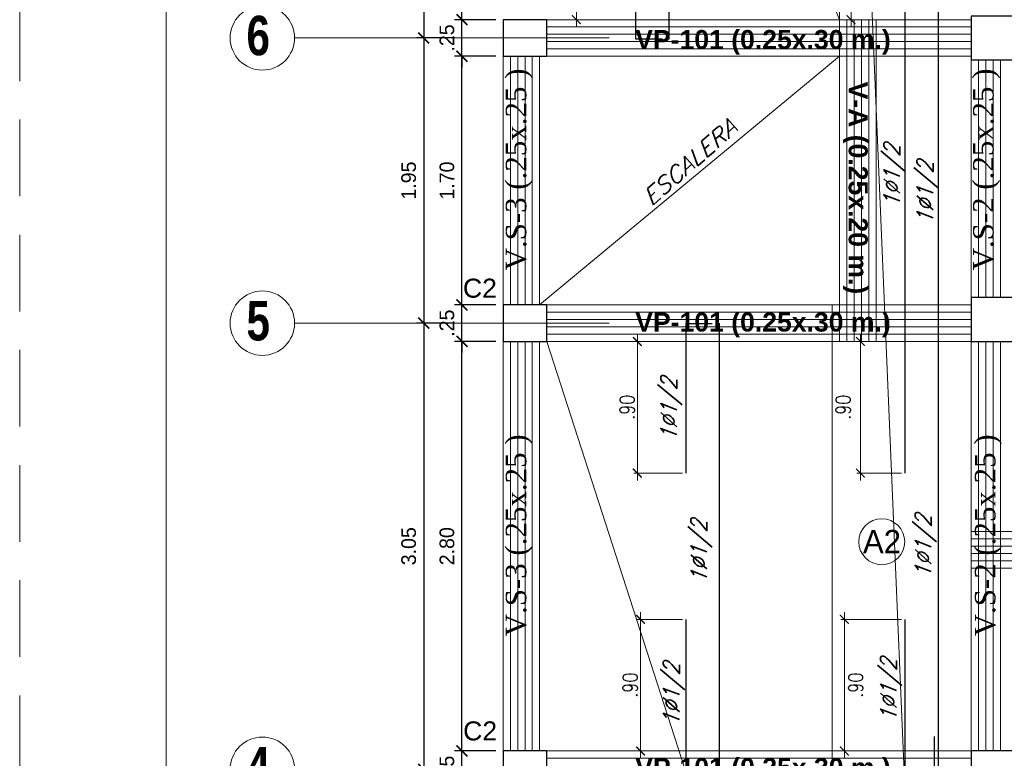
# Model space of a CAD drawing. Header units: metres. Extents: x -11 to 490, y -19 to 215.
# Tile 49 of 73: x 88.73 to 95.46, y 10.05 to 15.1. Entities that reach past the tile are written whole.
import ezdxf
from ezdxf.enums import TextEntityAlignment as Align

# ---------------------------------------------------------------- set-up
doc = ezdxf.new("R2010")
doc.units = ezdxf.units.M
doc.linetypes.add('DASHED', pattern=[19.05, 12.7, -6.35])
doc.linetypes.add('HIDDEN', pattern=[0.375, 0.25, -0.125])
for name, color, linetype, lineweight in [('COLUMNAS', 5, 'Continuous', 80), ('COTAS', 9, 'Continuous', 13), ('EJES', 251, 'Continuous', 20), ('LAYER2', 1, 'Continuous', 20), ('Pluma 0.2', 252, 'Continuous', 20)]:
    doc.layers.add(name, color=color, linetype=linetype, lineweight=lineweight)
doc.layers.add('FIERRO', color=5, linetype='Continuous')
doc.layers.add('VIGAS', color=2, linetype='Continuous')
doc.layers.add('no se imprime', color=8, linetype='DASHED', plot=False)
doc.layers.add('PLUMA 0.8', color=7, linetype='Continuous', lineweight=80, true_color=0x2e2e2e)
doc.layers.add('VIGAS DE CIMENTACION', color=6, linetype='Continuous', lineweight=30, true_color=0xff00ff)
doc.styles.add('ARIAL', font='arial.ttf', dxfattribs={"width": 0.95})
doc.styles.add('ARIALNEG', font='arialbd.ttf')
doc.styles.add('DUTCHBI', font='dutchbi.ttf')
doc.styles.add('joe1', font='impact.ttf')
doc.styles.add('STYLE5', font='romans.shx', dxfattribs={"width": 0.8})
doc.styles.add('TEXTOCENT', font='GOTHIC.TTF')
doc.styles.add('ZOILA', font='arial.ttf', dxfattribs={"oblique": 0.01})
doc.dimstyles.new('PLANTA50', dxfattribs={"dimscale": 0.5, "dimtxt": 0.2, "dimasz": 0.15, "dimexe": 0.1, "dimexo": 0.1, "dimgap": 0.1, "dimtad": 2, "dimzin": 7, "dimdsep": 46, "dimtxsty": 'TEXTOCENT', "dimblk": 'ARCHTICK', "dimcen": 0.2, "dimdle": 0.1, "dimclrd": 8, "dimclre": 8, "dimclrt": 256, "dimaunit": 1, "dimadec": 0, "dimazin": 0, "dimtfac": 1, "dimtix": 1, "dimtmove": 2, "dimatfit": 3, "dimldrblk": 'ARCHTICK', "dimfxl": 1, "dimtolj": 1, "dimtzin": 0, "dimarcsym": 0})

# ---------------------------------------------------------------- blocks, each defined once
blk = doc.blocks.new('_ARCHTICK')
at = {"color": 0, "linetype": 'ByBlock', "const_width": 0.15}
blk.add_lwpolyline([(-0.5, -0.5), (0.5, 0.5)], dxfattribs=at)
blk = doc.blocks.new('*D632')
at = {"layer": 'COTAS', "color": 8, "lineweight": -2, "transparency": 16777216}
for p, q in [((91.7509, 10.0953), (91.7509, 10.1703)), ((91.9817, 10.0953), (91.7009, 10.0953)), ((91.7509, 9.8453), (91.7509, 10.0953)), ((91.9817, 9.8453), (91.7009, 9.8453)), ((91.7509, 9.8453), (91.7509, 9.7703))]:
    blk.add_line(p, q, dxfattribs=at)
at = {"layer": 'Defpoints', "color": 0, "lineweight": 5, "transparency": 16777216}
for p in [(91.7509, 10.0953), (92.0317, 10.0953), (92.0317, 9.8453)]:
    blk.add_point(p, dxfattribs=at)
at = {"layer": 'COTAS', "color": 8, "lineweight": -2, "transparency": 16777216, "xscale": 0.075, "yscale": 0.075, "zscale": 0.075}
for p, rotation in [((91.7509, 10.0953), 270), ((91.7509, 9.8453), 90)]:
    blk.add_blockref('_ARCHTICK', p, dxfattribs=dict(at, rotation=rotation))
at = {"layer": 'COTAS', "transparency": 16777216, "insert": (91.6484, 9.9703), "char_height": 0.1, "attachment_point": 5, "rotation": 90, "style": 'TEXTOCENT'}
blk.add_mtext('\\A1;.25', dxfattribs=at)
blk = doc.blocks.new('*D633')
at = {"layer": 'COTAS', "color": 8, "lineweight": -2, "transparency": 16777216}
for p, q in [((91.7509, 10.0453), (91.7509, 12.9453)), ((91.9817, 12.8953), (91.7009, 12.8953)), ((91.9817, 10.0953), (91.7009, 10.0953))]:
    blk.add_line(p, q, dxfattribs=at)
at = {"layer": 'Defpoints', "color": 0, "lineweight": 5, "transparency": 16777216}
for p in [(91.7509, 12.8953), (92.0317, 12.8953), (92.0317, 10.0953)]:
    blk.add_point(p, dxfattribs=at)
at = {"layer": 'COTAS', "color": 8, "lineweight": -2, "transparency": 16777216, "xscale": 0.075, "yscale": 0.075, "zscale": 0.075}
for p, rotation in [((91.7509, 12.8953), 90), ((91.7509, 10.0953), 270)]:
    blk.add_blockref('_ARCHTICK', p, dxfattribs=dict(at, rotation=rotation))
at = {"layer": 'COTAS', "transparency": 16777216, "insert": (91.6484, 11.4953), "char_height": 0.1, "attachment_point": 5, "rotation": 90, "style": 'TEXTOCENT'}
blk.add_mtext('\\A1;2.80', dxfattribs=at)
blk = doc.blocks.new('*D634')
at = {"layer": 'COTAS', "color": 8, "lineweight": -2, "transparency": 16777216}
for p, q in [((91.7509, 13.1453), (91.7509, 13.2203)), ((91.9817, 13.1453), (91.7009, 13.1453)), ((91.7509, 12.8953), (91.7509, 13.1453)), ((91.9817, 12.8953), (91.7009, 12.8953)), ((91.7509, 12.8953), (91.7509, 12.8203))]:
    blk.add_line(p, q, dxfattribs=at)
at = {"layer": 'Defpoints', "color": 0, "lineweight": 5, "transparency": 16777216}
for p in [(91.7509, 13.1453), (92.0317, 13.1453), (92.0317, 12.8953)]:
    blk.add_point(p, dxfattribs=at)
at = {"layer": 'COTAS', "color": 8, "lineweight": -2, "transparency": 16777216, "xscale": 0.075, "yscale": 0.075, "zscale": 0.075}
for p, rotation in [((91.7509, 13.1453), 270), ((91.7509, 12.8953), 90)]:
    blk.add_blockref('_ARCHTICK', p, dxfattribs=dict(at, rotation=rotation))
at = {"layer": 'COTAS', "transparency": 16777216, "insert": (91.6484, 13.0203), "char_height": 0.1, "attachment_point": 5, "rotation": 90, "style": 'TEXTOCENT'}
blk.add_mtext('\\A1;.25', dxfattribs=at)
blk = doc.blocks.new('*D635')
at = {"layer": 'COTAS', "color": 8, "lineweight": -2, "transparency": 16777216}
for p, q in [((91.7509, 13.0953), (91.7509, 14.8953)), ((91.9817, 14.8453), (91.7009, 14.8453)), ((91.9817, 13.1453), (91.7009, 13.1453))]:
    blk.add_line(p, q, dxfattribs=at)
at = {"layer": 'Defpoints', "color": 0, "lineweight": 5, "transparency": 16777216}
for p in [(91.7509, 14.8453), (92.0317, 14.8453), (92.0317, 13.1453)]:
    blk.add_point(p, dxfattribs=at)
at = {"layer": 'COTAS', "color": 8, "lineweight": -2, "transparency": 16777216, "xscale": 0.075, "yscale": 0.075, "zscale": 0.075}
for p, rotation in [((91.7509, 14.8453), 90), ((91.7509, 13.1453), 270)]:
    blk.add_blockref('_ARCHTICK', p, dxfattribs=dict(at, rotation=rotation))
at = {"layer": 'COTAS', "transparency": 16777216, "insert": (91.6484, 13.9953), "char_height": 0.1, "attachment_point": 5, "rotation": 90, "style": 'TEXTOCENT'}
blk.add_mtext('\\A1;1.70', dxfattribs=at)
blk = doc.blocks.new('*D636')
at = {"layer": 'COTAS', "color": 8, "lineweight": -2, "transparency": 16777216}
for p, q in [((91.7509, 15.0953), (91.7509, 15.1703)), ((91.9817, 15.0953), (91.7009, 15.0953)), ((91.7509, 14.8453), (91.7509, 15.0953)), ((91.9817, 14.8453), (91.7009, 14.8453)), ((91.7509, 14.8453), (91.7509, 14.7703))]:
    blk.add_line(p, q, dxfattribs=at)
at = {"layer": 'Defpoints', "color": 0, "lineweight": 5, "transparency": 16777216}
for p in [(91.7509, 15.0953), (92.0317, 15.0953), (92.0317, 14.8453)]:
    blk.add_point(p, dxfattribs=at)
at = {"layer": 'COTAS', "color": 8, "lineweight": -2, "transparency": 16777216, "xscale": 0.075, "yscale": 0.075, "zscale": 0.075}
for p, rotation in [((91.7509, 15.0953), 270), ((91.7509, 14.8453), 90)]:
    blk.add_blockref('_ARCHTICK', p, dxfattribs=dict(at, rotation=rotation))
at = {"layer": 'COTAS', "transparency": 16777216, "insert": (91.6484, 14.9703), "char_height": 0.1, "attachment_point": 5, "rotation": 90, "style": 'TEXTOCENT'}
blk.add_mtext('\\A1;.25', dxfattribs=at)
blk = doc.blocks.new('*D637')
at = {"layer": 'COTAS', "color": 8, "lineweight": -2, "transparency": 16777216}
for p, q in [((91.7509, 15.0453), (91.7509, 17.5953)), ((91.9817, 17.5453), (91.7009, 17.5453)), ((91.9817, 15.0953), (91.7009, 15.0953))]:
    blk.add_line(p, q, dxfattribs=at)
at = {"layer": 'Defpoints', "color": 0, "lineweight": 5, "transparency": 16777216}
for p in [(91.7509, 17.5453), (92.0317, 17.5453), (92.0317, 15.0953)]:
    blk.add_point(p, dxfattribs=at)
at = {"layer": 'COTAS', "color": 8, "lineweight": -2, "transparency": 16777216, "xscale": 0.075, "yscale": 0.075, "zscale": 0.075}
for p, rotation in [((91.7509, 17.5453), 90), ((91.7509, 15.0953), 270)]:
    blk.add_blockref('_ARCHTICK', p, dxfattribs=dict(at, rotation=rotation))
at = {"layer": 'COTAS', "transparency": 16777216, "insert": (91.6484, 16.3203), "char_height": 0.1, "attachment_point": 5, "rotation": 90, "style": 'TEXTOCENT'}
blk.add_mtext('\\A1;2.45', dxfattribs=at)
blk = doc.blocks.new('*D641')
at = {"layer": 'COTAS', "color": 8, "lineweight": -2, "transparency": 16777216}
for p, q in [((91.4895, 13.0703), (91.4895, 9.9203)), ((91.7009, 13.0203), (91.4395, 13.0203)), ((91.7009, 9.9703), (91.4395, 9.9703))]:
    blk.add_line(p, q, dxfattribs=at)
at = {"layer": 'Defpoints', "color": 0, "lineweight": 5, "transparency": 16777216}
for p in [(91.7509, 13.0203), (91.4895, 9.9703), (91.7509, 9.9703)]:
    blk.add_point(p, dxfattribs=at)
at = {"layer": 'COTAS', "color": 8, "lineweight": -2, "transparency": 16777216, "xscale": 0.075, "yscale": 0.075, "zscale": 0.075}
for p, rotation in [((91.4895, 13.0203), 90), ((91.4895, 9.9703), 270)]:
    blk.add_blockref('_ARCHTICK', p, dxfattribs=dict(at, rotation=rotation))
at = {"layer": 'COTAS', "transparency": 16777216, "insert": (91.387, 11.4953), "char_height": 0.1, "attachment_point": 5, "rotation": 90, "style": 'TEXTOCENT'}
blk.add_mtext('\\A1;3.05', dxfattribs=at)
blk = doc.blocks.new('*D642')
at = {"layer": 'COTAS', "color": 8, "lineweight": -2, "transparency": 16777216}
for p, q in [((91.4895, 15.0203), (91.4895, 12.9703)), ((91.7009, 14.9703), (91.4395, 14.9703)), ((91.7009, 13.0203), (91.4395, 13.0203))]:
    blk.add_line(p, q, dxfattribs=at)
at = {"layer": 'Defpoints', "color": 0, "lineweight": 5, "transparency": 16777216}
for p in [(91.7509, 14.9703), (91.4895, 13.0203), (91.7509, 13.0203)]:
    blk.add_point(p, dxfattribs=at)
at = {"layer": 'COTAS', "color": 8, "lineweight": -2, "transparency": 16777216, "xscale": 0.075, "yscale": 0.075, "zscale": 0.075}
for p, rotation in [((91.4895, 14.9703), 90), ((91.4895, 13.0203), 270)]:
    blk.add_blockref('_ARCHTICK', p, dxfattribs=dict(at, rotation=rotation))
at = {"layer": 'COTAS', "transparency": 16777216, "insert": (91.387, 13.9953), "char_height": 0.1, "attachment_point": 5, "rotation": 90, "style": 'TEXTOCENT'}
blk.add_mtext('\\A1;1.95', dxfattribs=at)
blk = doc.blocks.new('*D643')
at = {"layer": 'COTAS', "color": 8, "lineweight": -2, "transparency": 16777216}
for p, q in [((91.4895, 17.7203), (91.4895, 14.9203)), ((91.7009, 17.6703), (91.4395, 17.6703)), ((91.7009, 14.9703), (91.4395, 14.9703))]:
    blk.add_line(p, q, dxfattribs=at)
at = {"layer": 'Defpoints', "color": 0, "lineweight": 5, "transparency": 16777216}
for p in [(91.7509, 17.6703), (91.4895, 14.9703), (91.7509, 14.9703)]:
    blk.add_point(p, dxfattribs=at)
at = {"layer": 'COTAS', "color": 8, "lineweight": -2, "transparency": 16777216, "xscale": 0.075, "yscale": 0.075, "zscale": 0.075}
for p, rotation in [((91.4895, 17.6703), 90), ((91.4895, 14.9703), 270)]:
    blk.add_blockref('_ARCHTICK', p, dxfattribs=dict(at, rotation=rotation))
at = {"layer": 'COTAS', "transparency": 16777216, "insert": (91.387, 16.3203), "char_height": 0.1, "attachment_point": 5, "rotation": 90, "style": 'TEXTOCENT'}
blk.add_mtext('\\A1;2.70', dxfattribs=at)
blk = doc.blocks.new('*D667')
at = {"layer": 'Defpoints', "color": 0, "lineweight": 5, "transparency": 16777216}
for p in [(94.7236, 15.8953), (94.4096, 15.0953), (94.7807, 15.0953)]:
    blk.add_point(p, dxfattribs=at)
at = {"layer": 'FIERRO', "color": 152, "linetype": 'Continuous', "lineweight": 5, "transparency": 16777216}
for p, q in [((94.6986, 15.8953), (94.3846, 15.8953)), ((94.4096, 15.9453), (94.4096, 15.0453)), ((94.7557, 15.0953), (94.3846, 15.0953))]:
    blk.add_line(p, q, dxfattribs=at)
at = {"layer": 'FIERRO', "color": 152, "lineweight": 5, "transparency": 16777216, "xscale": 0.06, "yscale": 0.06, "zscale": 0.06}
for p, rotation in [((94.4096, 15.8953), 90), ((94.4096, 15.0953), 270)]:
    blk.add_blockref('_ARCHTICK', p, dxfattribs=dict(at, rotation=rotation))
at = {"layer": 'FIERRO', "color": 2, "transparency": 16777216, "insert": (94.3121, 15.4953), "char_height": 0.1, "attachment_point": 5, "rotation": 90, "style": 'STYLE5'}
blk.add_mtext('\\A1;.80', dxfattribs=at)
blk = doc.blocks.new('*D668')
at = {"layer": 'Defpoints', "color": 0, "lineweight": 5, "transparency": 16777216}
for p in [(94.7807, 12.8953), (94.4739, 11.9953), (94.7807, 11.9953)]:
    blk.add_point(p, dxfattribs=at)
at = {"layer": 'FIERRO', "color": 152, "linetype": 'Continuous', "lineweight": 5, "transparency": 16777216}
for p, q in [((94.4739, 12.9453), (94.4739, 11.9453)), ((94.7557, 12.8953), (94.4489, 12.8953)), ((94.7557, 11.9953), (94.4489, 11.9953))]:
    blk.add_line(p, q, dxfattribs=at)
at = {"layer": 'FIERRO', "color": 152, "lineweight": 5, "transparency": 16777216, "xscale": 0.06, "yscale": 0.06, "zscale": 0.06}
for p, rotation in [((94.4739, 12.8953), 90), ((94.4739, 11.9953), 270)]:
    blk.add_blockref('_ARCHTICK', p, dxfattribs=dict(at, rotation=rotation))
at = {"layer": 'FIERRO', "color": 2, "transparency": 16777216, "insert": (94.3567, 12.4453), "char_height": 0.1, "attachment_point": 5, "rotation": 90, "style": 'STYLE5'}
blk.add_mtext('\\A1;.90', dxfattribs=at)
blk = doc.blocks.new('*D669')
at = {"layer": 'Defpoints', "color": 0, "lineweight": 5, "transparency": 16777216}
for p in [(94.7807, 10.9953), (94.3641, 10.0953), (94.8699, 10.0953)]:
    blk.add_point(p, dxfattribs=at)
at = {"layer": 'FIERRO', "color": 152, "linetype": 'Continuous', "lineweight": 5, "transparency": 16777216}
for p, q in [((94.3641, 11.0453), (94.3641, 10.0453)), ((94.7557, 10.9953), (94.3391, 10.9953)), ((94.8449, 10.0953), (94.3391, 10.0953))]:
    blk.add_line(p, q, dxfattribs=at)
at = {"layer": 'FIERRO', "color": 152, "lineweight": 5, "transparency": 16777216, "xscale": 0.06, "yscale": 0.06, "zscale": 0.06}
for p, rotation in [((94.3641, 10.9953), 90), ((94.3641, 10.0953), 270)]:
    blk.add_blockref('_ARCHTICK', p, dxfattribs=dict(at, rotation=rotation))
at = {"layer": 'FIERRO', "color": 2, "transparency": 16777216, "insert": (94.4415, 10.5453), "char_height": 0.1, "attachment_point": 5, "rotation": 90, "style": 'STYLE5'}
blk.add_mtext('\\A1;.90', dxfattribs=at)
blk = doc.blocks.new('*D710')
at = {"layer": 'Defpoints', "color": 0, "lineweight": 5, "transparency": 16777216}
for p in [(92.8547, 15.8953), (92.533, 15.0953), (92.8547, 15.0953)]:
    blk.add_point(p, dxfattribs=at)
at = {"layer": 'FIERRO', "color": 152, "linetype": 'Continuous', "lineweight": 5, "transparency": 16777216}
for p, q in [((92.8297, 15.8953), (92.508, 15.8953)), ((92.533, 15.9453), (92.533, 15.0453)), ((92.8297, 15.0953), (92.508, 15.0953))]:
    blk.add_line(p, q, dxfattribs=at)
at = {"layer": 'FIERRO', "color": 152, "lineweight": 5, "transparency": 16777216, "xscale": 0.06, "yscale": 0.06, "zscale": 0.06}
for p, rotation in [((92.533, 15.8953), 90), ((92.533, 15.0953), 270)]:
    blk.add_blockref('_ARCHTICK', p, dxfattribs=dict(at, rotation=rotation))
at = {"layer": 'FIERRO', "color": 2, "transparency": 16777216, "insert": (92.463, 15.4953), "char_height": 0.1, "attachment_point": 5, "rotation": 90, "style": 'STYLE5'}
blk.add_mtext('\\A1;.80', dxfattribs=at)
blk = doc.blocks.new('*D712')
at = {"layer": 'Defpoints', "color": 0, "lineweight": 5, "transparency": 16777216}
for p in [(92.9494, 12.8953), (93.284, 12.8953), (93.284, 11.9953)]:
    blk.add_point(p, dxfattribs=at)
at = {"layer": 'FIERRO', "color": 152, "linetype": 'Continuous', "lineweight": 5, "transparency": 16777216}
for p, q in [((92.9494, 11.9453), (92.9494, 12.9453)), ((93.259, 12.8953), (92.9244, 12.8953)), ((93.259, 11.9953), (92.9244, 11.9953))]:
    blk.add_line(p, q, dxfattribs=at)
at = {"layer": 'FIERRO', "color": 152, "lineweight": 5, "transparency": 16777216, "xscale": 0.06, "yscale": 0.06, "zscale": 0.06}
for p, rotation in [((92.9494, 12.8953), 90), ((92.9494, 11.9953), 270)]:
    blk.add_blockref('_ARCHTICK', p, dxfattribs=dict(at, rotation=rotation))
at = {"layer": 'FIERRO', "color": 2, "transparency": 16777216, "insert": (92.8794, 12.4453), "char_height": 0.1, "attachment_point": 5, "rotation": 90, "style": 'STYLE5'}
blk.add_mtext('\\A1;.90', dxfattribs=at)
blk = doc.blocks.new('*D714')
at = {"layer": 'Defpoints', "color": 0, "lineweight": 5, "transparency": 16777216}
for p in [(93.284, 10.9953), (92.9711, 10.0953), (93.284, 10.0953)]:
    blk.add_point(p, dxfattribs=at)
at = {"layer": 'FIERRO', "color": 152, "linetype": 'Continuous', "lineweight": 5, "transparency": 16777216}
for p, q in [((92.9711, 11.0453), (92.9711, 10.0453)), ((93.259, 10.9953), (92.9461, 10.9953)), ((93.259, 10.0953), (92.9461, 10.0953))]:
    blk.add_line(p, q, dxfattribs=at)
at = {"layer": 'FIERRO', "color": 152, "lineweight": 5, "transparency": 16777216, "xscale": 0.06, "yscale": 0.06, "zscale": 0.06}
for p, rotation in [((92.9711, 10.9953), 90), ((92.9711, 10.0953), 270)]:
    blk.add_blockref('_ARCHTICK', p, dxfattribs=dict(at, rotation=rotation))
at = {"layer": 'FIERRO', "color": 2, "transparency": 16777216, "insert": (92.9011, 10.5453), "char_height": 0.1, "attachment_point": 5, "rotation": 90, "style": 'STYLE5'}
blk.add_mtext('\\A1;.90', dxfattribs=at)

msp = doc.modelspace()

# ---------------------------------------------------------------- linework, layer by layer
at = {"layer": 'COLUMNAS', "color": 160, "linetype": 'Continuous', "lineweight": 30}
for points in [[(92.3317, 15.0953), (92.0317, 15.0953), (92.0317, 14.8453), (92.3317, 14.8453)], [(95.531, 15.1202), (95.231, 15.1202), (95.231, 14.8202), (95.531, 14.8202)], [(95.531, 13.1953), (95.231, 13.1953), (95.231, 12.8953), (95.531, 12.8953)], [(92.3317, 13.1453), (92.0317, 13.1453), (92.0317, 12.8953), (92.3317, 12.8953)], [(92.3317, 10.0953), (92.0317, 10.0953), (92.0317, 9.8453), (92.3317, 9.8453)], [(95.531, 10.0953), (95.231, 10.0953), (95.231, 9.7953), (95.531, 9.7953)]]:
    msp.add_lwpolyline(points, close=True, dxfattribs=at)
at = {"layer": 'EJES', "color": 152, "linetype": 'Continuous', "lineweight": 5}
for p, q in [((92.7567, 14.9703), (90.6067, 14.9703)), ((92.7567, 13.0203), (90.6067, 13.0203))]:
    msp.add_line(p, q, dxfattribs=at)
for centre in [(90.3867, 14.9703), (90.3867, 13.0203), (90.3867, 9.9703)]:
    msp.add_circle(centre, 0.22, dxfattribs=at)
at = {"layer": 'FIERRO', "color": 181}
for p, q in [((93.1638, 20.2221), (93.1638, 14.9626)), ((95.0055, 20.225), (95.0055, 9.7453)), ((94.7807, 11.9953), (94.7807, 15.8953)), ((93.5088, 13.0203), (93.5088, 6.7203)), ((94.7807, 8.8453), (94.7807, 10.9953)), ((94.9786, 10.1953), (94.9786, 0.4713))]:
    msp.add_line(p, q, dxfattribs=at)
for points in [[(93.1207, 14.9626), (92.939, 14.9626), (92.939, 15.8953)], [(93.284, 11.9953), (93.284, 13.0177), (93.4599, 13.0177)], [(93.284, 8.8453), (93.284, 10.9953)]]:
    msp.add_lwpolyline(points, dxfattribs=at)
at = {"layer": 'no se imprime', "color": 251, "linetype": 'HIDDEN', "lineweight": 5, "ltscale": 2.1}
msp.add_lwpolyline([(88.7283, -6.5871), (88.7283, 23.9129), (131.7283, 23.9129), (131.7283, -6.5871)], close=True, dxfattribs=at)
at = {"layer": 'Pluma 0.2', "color": 4, "ltscale": 0.5}
msp.add_lwpolyline([(89.7283, 22.9129), (130.7283, 22.9129), (130.7283, -5.5871), (89.7283, -5.5871)], close=True, dxfattribs=at)
at = {"layer": 'VIGAS', "color": 11, "linetype": 'Continuous', "lineweight": 5}
for p, q in [((94.3319, 15.0953), (94.3319, 20.3453)), ((94.2814, 6.8453), (94.2814, 13.1453))]:
    msp.add_line(p, q, dxfattribs=at)
at = {"layer": 'VIGAS', "color": 40, "linetype": 'Continuous', "lineweight": 5}
for p, q in [((95.1817, 0.3453), (94.3319, 20.3453)), ((94.3319, 15.0953), (92.2817, 20.0953)), ((94.2814, 6.8453), (92.3317, 12.8953))]:
    msp.add_line(p, q, dxfattribs=at)
at = {"layer": 'VIGAS', "color": 253, "linetype": 'Continuous', "lineweight": 9}
for p, q in [((92.3317, 15.0953), (95.231, 15.0953)), ((94.3319, 12.8953), (94.3319, 15.0953)), ((94.5819, 12.8953), (94.5819, 15.0953)), ((92.0317, 14.8453), (92.0317, 13.1453)), ((92.3317, 14.8453), (95.231, 14.8453)), ((95.231, 14.8453), (95.231, 13.1453)), ((92.3317, 13.1453), (95.231, 13.1453)), ((92.0317, 10.0953), (92.0317, 12.8953)), ((92.3317, 12.8953), (95.231, 12.8953)), ((95.231, 10.0953), (95.231, 12.8953)), ((95.231, 11.5953), (98.0317, 11.5953)), ((95.231, 11.3453), (98.0317, 11.3453)), ((95.231, 10.0953), (92.3317, 10.0953))]:
    msp.add_line(p, q, dxfattribs=at)
at = {"layer": 'VIGAS', "color": 1, "linetype": 'Continuous', "lineweight": 5}
for p, q in [((94.3819, 12.8953), (94.3819, 15.0953)), ((94.4319, 12.8953), (94.4319, 15.0953)), ((94.4819, 12.8953), (94.4819, 15.0953)), ((94.5319, 12.8953), (94.5319, 15.0953)), ((92.3317, 15.0453), (95.231, 15.0453)), ((92.3317, 14.9953), (95.231, 14.9953)), ((92.3317, 14.9453), (95.231, 14.9453)), ((92.3317, 14.8953), (95.231, 14.8953)), ((92.0817, 14.8453), (92.0817, 13.1453)), ((92.1317, 14.8453), (92.1317, 13.1453)), ((95.281, 14.8202), (95.281, 13.1953)), ((95.331, 14.8202), (95.331, 13.1953)), ((92.3317, 13.0953), (95.231, 13.0953)), ((92.3317, 13.0453), (95.231, 13.0453)), ((92.3317, 12.9953), (95.231, 12.9953)), ((92.3317, 12.9453), (95.231, 12.9453)), ((92.0817, 10.0953), (92.0817, 12.8953)), ((92.1317, 10.0953), (92.1317, 12.8953)), ((95.281, 10.0953), (95.281, 12.8953)), ((95.331, 10.0953), (95.331, 12.8953)), ((95.231, 11.5453), (98.0317, 11.5453)), ((95.231, 11.4953), (98.0317, 11.4953)), ((95.231, 11.4453), (98.0317, 11.4453)), ((95.231, 11.3953), (98.0317, 11.3953)), ((95.231, 10.0453), (92.3317, 10.0453))]:
    msp.add_line(p, q, dxfattribs=at)
for points in [[(92.1817, 14.8453), (92.1817, 13.1453)], [(92.2317, 14.8453), (92.2317, 13.1453)], [(95.381, 14.8202), (95.381, 13.1953)], [(95.431, 14.8202), (95.431, 13.1953)], [(92.1817, 10.0953), (92.1817, 12.8953)], [(92.2317, 10.0953), (92.2317, 12.8953)], [(95.381, 10.0953), (95.381, 12.8953)], [(95.431, 10.0953), (95.431, 12.8953)]]:
    msp.add_lwpolyline(points, dxfattribs=at)
at = {"layer": 'VIGAS', "color": 253, "linetype": 'Continuous', "lineweight": 9}
for points in [[(92.2817, 14.8453), (92.2817, 13.1453)], [(92.2817, 10.0953), (92.2817, 12.8953)]]:
    msp.add_lwpolyline(points, dxfattribs=at)
at = {"layer": 'VIGAS'}
msp.add_lwpolyline([(94.3317, 12.9953), (94.3317, 12.9953)], dxfattribs=at)
msp.add_lwpolyline([(94.3317, 12.9953), (94.3317, 12.9953)], dxfattribs=at)
at = {"layer": 'VIGAS', "color": 3, "linetype": 'Continuous', "lineweight": 5}
msp.add_circle((94.6201, 11.5258), 0.1568, dxfattribs=at)
at = {"layer": 'VIGAS DE CIMENTACION', "color": 1, "linetype": 'Continuous', "lineweight": 5}
msp.add_line((94.3319, 14.8453), (92.2817, 13.1453), dxfattribs=at)

# ---------------------------------------------------------------- texts
at = {"layer": 'EJES', "color": 132, "linetype": 'Continuous', "lineweight": 5, "style": 'joe1'}
for s, p in [('6', (90.2781, 14.8522)), ('5', (90.2781, 12.9022)), ('4', (90.2781, 9.8522))]:
    msp.add_text(s, height=0.2695, rotation=0.00071, dxfattribs=at).set_placement(p)
at = {"layer": 'EJES', "color": 7, "style": 'ARIALNEG'}
for s, rotation, p in [('VP-101 (0.25x.30 m.)', 0.00071, (93.8081, 14.9597)), ('V-A (0.25x.20 m.)', 270.00071, (94.4587, 13.9451)), ('VP-101 (0.25x.30 m.)', 0.00071, (93.8081, 13.0279)), ('VP-101 (0.25x.30 m.)', 0.00071, (93.8081, 9.9816))]:
    msp.add_text(s, height=0.13, rotation=rotation, dxfattribs=at).set_placement(p, align=Align.MIDDLE_CENTER)
at = {"layer": 'EJES', "color": 4, "style": 'ARIAL', "width": 0.95}
msp.add_text('A2', height=0.16, rotation=0.00071, dxfattribs=at).set_placement((94.4915, 11.447))
at = {"layer": 'LAYER2', "color": 7, "linetype": 'Continuous', "style": 'DUTCHBI'}
for s, p in [('  V.S-3 (.25x.25 )', (92.1901, 13.2752)), ('  V.S-2 (.25x.25 )', (95.3839, 13.2752)), ('  V.S-3 (.25x.25 )', (92.1901, 10.7736)), ('  V.S-2 (.25x.25 )', (95.3962, 10.7736))]:
    msp.add_text(s, height=0.14, rotation=90, dxfattribs=at).set_placement(p)
at = {"layer": 'PLUMA 0.8', "color": 9, "linetype": 'Continuous', "lineweight": 5, "style": 'STYLE5', "oblique": 21}
for s, rotation, width, p in [('ESCALERA ', 41.33414, 1.1, (93.3732, 14.1053)), ('1Ø1/2', 90, 0.9, (94.7436, 14.0255)), ('1Ø1/2', 90, 0.9, (94.9706, 13.9109)), ('1Ø1/2', 90, 0.9, (93.2191, 12.4287)), ('1Ø1/2', 90, 0.9, (94.9579, 11.4917)), ('1Ø1/2', 90, 0.9, (93.4252, 11.4565)), ('1Ø1/2', 90, 0.9, (93.2367, 10.4804)), ('1Ø1/2', 90, 0.9, (94.7214, 10.5094))]:
    msp.add_text(s, height=0.11, rotation=rotation, dxfattribs=dict(at, width=width)).set_placement(p, align=Align.CENTER)
at = {"layer": 'PLUMA 0.8', "color": 4, "linetype": 'Continuous', "lineweight": 25, "style": 'ZOILA', "oblique": 0.01}
for p in [(91.8736, 13.1947), (91.875, 10.1676)]:
    msp.add_text('C2', height=0.13, dxfattribs=at).set_placement(p, align=Align.CENTER)

# ---------------------------------------------------------------- dimensions: what is measured, and where the dimension line sits
at = {"layer": 'COTAS'}
for base, p1, p2, picture, middle in [((91.4895, 14.9703), (91.7509, 17.6703), (91.7509, 14.9703), '*D643', (91.387, 16.3203)), ((91.7509, 17.5453), (92.0317, 15.0953), (92.0317, 17.5453), '*D637', (91.6484, 16.3203)), ((91.7509, 15.0953), (92.0317, 14.8453), (92.0317, 15.0953), '*D636', (91.6484, 14.9703)), ((91.4895, 13.0203), (91.7509, 14.9703), (91.7509, 13.0203), '*D642', (91.387, 13.9953)), ((91.7509, 14.8453), (92.0317, 13.1453), (92.0317, 14.8453), '*D635', (91.6484, 13.9953)), ((91.7509, 13.1453), (92.0317, 12.8953), (92.0317, 13.1453), '*D634', (91.6484, 13.0203)), ((91.4895, 9.9703), (91.7509, 13.0203), (91.7509, 9.9703), '*D641', (91.387, 11.4953)), ((91.7509, 12.8953), (92.0317, 10.0953), (92.0317, 12.8953), '*D633', (91.6484, 11.4953)), ((91.7509, 10.0953), (92.0317, 9.8453), (92.0317, 10.0953), '*D632', (91.6484, 9.9703))]:
    dim = msp.add_linear_dim(base=base, p1=p1, p2=p2, angle=90, dimstyle='PLANTA50', dxfattribs=at)
    dim.commit()
    dim.dimension.update_dxf_attribs({"geometry": picture, "text_midpoint": middle})
at = {"layer": 'FIERRO', "color": 181}
for base, p1, p2, picture, middle in [((92.533, 15.0953), (92.8547, 15.8953), (92.8547, 15.0953), '*D710', (92.463, 15.4953)), ((92.9494, 12.8953), (93.284, 11.9953), (93.284, 12.8953), '*D712', (92.8794, 12.4453)), ((92.9711, 10.0953), (93.284, 10.9953), (93.284, 10.0953), '*D714', (92.9011, 10.5453))]:
    dim = msp.add_linear_dim(base=base, p1=p1, p2=p2, angle=90, dimstyle='PLANTA50', override={"dimasz": 0.12, "dimexe": 0.05, "dimexo": 0.05, "dimgap": 0.04, "dimtxsty": 'STYLE5', "dimclrd": 152, "dimclre": 152, "dimclrt": 2, "dimlwd": 5, "dimlwe": 5}, dxfattribs=at)
    dim.commit()
    dim.dimension.update_dxf_attribs({"geometry": picture, "text_midpoint": middle})
for base, p1, p2, picture, middle in [((94.4096, 15.0953), (94.7236, 15.8953), (94.7807, 15.0953), '*D667', (94.3121, 15.4953)), ((94.4739, 11.9953), (94.7807, 12.8953), (94.7807, 11.9953), '*D668', (94.3567, 12.4453)), ((94.3641, 10.0953), (94.7807, 10.9953), (94.8699, 10.0953), '*D669', (94.4415, 10.5453))]:
    dim = msp.add_linear_dim(base=base, p1=p1, p2=p2, angle=90, dimstyle='PLANTA50', override={"dimasz": 0.12, "dimexe": 0.05, "dimexo": 0.05, "dimgap": 0.04, "dimtxsty": 'STYLE5', "dimclrd": 152, "dimclre": 152, "dimclrt": 2, "dimlwd": 5, "dimlwe": 5}, dxfattribs=at)
    dim.commit()
    dim.dimension.update_dxf_attribs({"geometry": picture, "text_midpoint": middle, "dimtype": 160})

doc.saveas('drawing.dxf')
